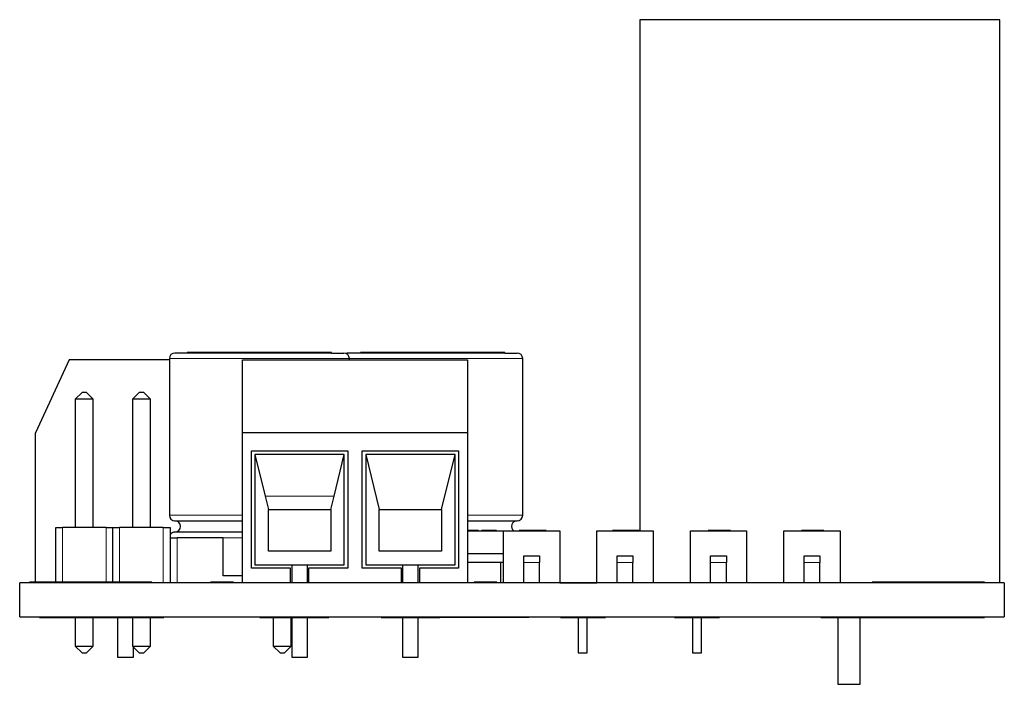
# Model space of a CAD drawing. Header units: millimetres. Extents: x 8.3 to 21.2, y 4.9 to 15.7.
# Tile 7 of 12: x 15.1 to 19.5, y 4.9 to 7.8. Entities that reach past the tile are written whole.
import ezdxf

# ---------------------------------------------------------------- set-up
doc = ezdxf.new("R2010")
doc.units = ezdxf.units.MM
doc.linetypes.add('PHANTOM', pattern=[1.27, 0.635, -0.127, 0.127, -0.127, 0.127, -0.127])

msp = doc.modelspace()

# ---------------------------------------------------------------- linework, layer by layer
at = {"color": 7, "linetype": 'Continuous', "lineweight": 25}
for p, q in [((17.8579, 7.8301), (17.8579, 5.5601)), ((19.4579, 7.8301), (17.8579, 7.8301)), ((19.4579, 5.3301), (19.4579, 7.8301)), ((15.8476, 6.3501), (15.793, 6.3501)), ((15.8476, 6.3521), (15.8476, 6.3501)), ((16.4882, 6.3521), (15.8476, 6.3521)), ((16.4882, 6.3501), (15.8476, 6.3501)), ((16.4882, 6.3501), (16.4882, 6.3521)), ((16.4882, 6.3501), (16.5428, 6.3501)), ((16.6176, 6.3501), (16.563, 6.3501)), ((16.6176, 6.3521), (16.6176, 6.3501)), ((17.2582, 6.3521), (16.6176, 6.3521)), ((17.2582, 6.3501), (16.6176, 6.3501)), ((17.2582, 6.3501), (17.2582, 6.3521)), ((17.2582, 6.3501), (17.3128, 6.3501)), ((15.3229, 6.3201), (15.1729, 5.9951)), ((15.7679, 6.3201), (15.3229, 6.3201)), ((15.7679, 6.3251), (15.7679, 5.6301)), ((16.0929, 5.9951), (16.0929, 6.3201)), ((16.0929, 6.3201), (17.0929, 6.3201)), ((16.5679, 6.3201), (16.5679, 6.3251)), ((17.0929, 6.3201), (17.0929, 5.9951)), ((17.3379, 5.6301), (17.3379, 6.3251)), ((15.3799, 6.1751), (15.3499, 6.1451)), ((15.3999, 6.1751), (15.3799, 6.1751)), ((15.4299, 6.1451), (15.3999, 6.1751)), ((15.6339, 6.1751), (15.6039, 6.1451)), ((15.6539, 6.1751), (15.6339, 6.1751)), ((15.6839, 6.1451), (15.6539, 6.1751)), ((15.3499, 6.1451), (15.3499, 5.5751)), ((15.3899, 6.1451), (15.3499, 6.1451)), ((15.4299, 6.1451), (15.3899, 6.1451)), ((15.4299, 5.5751), (15.4299, 6.1451)), ((15.6039, 6.1451), (15.6039, 5.5751)), ((15.6439, 6.1451), (15.6039, 6.1451)), ((15.6839, 6.1451), (15.6439, 6.1451)), ((15.6839, 5.5751), (15.6839, 6.1451)), ((15.1729, 5.3321), (15.1729, 5.9951)), ((17.0929, 5.9951), (16.0929, 5.9951)), ((16.0929, 5.3301), (16.0929, 5.9951)), ((17.0929, 5.9951), (17.0929, 5.3301)), ((16.1329, 5.9151), (16.5604, 5.9151)), ((16.1329, 5.3951), (16.1329, 5.9151)), ((16.5604, 5.9151), (16.5604, 5.3951)), ((16.6254, 5.9151), (17.0529, 5.9151)), ((16.6254, 5.3951), (16.6254, 5.9151)), ((17.0529, 5.9151), (17.0529, 5.3951)), ((16.1479, 5.9001), (16.1932, 5.7151)), ((16.5454, 5.9001), (16.1479, 5.9001)), ((16.1479, 5.9001), (16.1479, 5.4101)), ((16.5001, 5.7151), (16.5454, 5.9001)), ((16.5454, 5.4101), (16.5454, 5.9001)), ((16.6404, 5.9001), (16.7004, 5.6551)), ((17.0379, 5.9001), (16.6404, 5.9001)), ((16.6404, 5.9001), (16.6404, 5.4101)), ((16.9779, 5.6551), (17.0379, 5.9001)), ((17.0379, 5.4101), (17.0379, 5.9001)), ((16.1932, 5.7151), (16.2079, 5.6551)), ((16.4854, 5.6551), (16.5001, 5.7151)), ((16.2079, 5.6551), (16.4854, 5.6551)), ((16.2079, 5.4701), (16.2079, 5.6551)), ((16.4854, 5.6551), (16.4854, 5.4701)), ((16.7004, 5.6551), (16.9779, 5.6551)), ((16.7004, 5.4701), (16.7004, 5.6551)), ((16.9779, 5.6551), (16.9779, 5.4701)), ((15.7929, 5.6051), (16.0929, 5.6051)), ((17.0929, 5.6051), (17.3129, 5.6051)), ((15.2629, 5.3331), (15.2629, 5.5751)), ((15.2629, 5.5751), (15.2929, 5.5751)), ((15.4869, 5.5751), (15.2929, 5.5751)), ((15.4869, 5.5751), (15.5169, 5.5751)), ((15.5169, 5.3331), (15.5169, 5.5751)), ((15.5169, 5.5751), (15.5469, 5.5751)), ((15.7409, 5.5751), (15.5469, 5.5751)), ((15.7409, 5.5751), (15.7709, 5.5751)), ((15.7709, 5.5751), (15.7709, 5.3301)), ((17.1111, 5.5621), (17.0929, 5.5621)), ((17.0929, 5.5601), (17.2529, 5.5601)), ((17.1411, 5.5621), (17.1111, 5.5621)), ((17.1411, 5.5621), (17.1411, 5.5601)), ((17.1436, 5.5601), (17.1436, 5.5621)), ((17.1554, 5.5601), (17.1554, 5.5621)), ((17.221, 5.5621), (17.1554, 5.5621)), ((17.221, 5.5621), (17.221, 5.5601)), ((17.2529, 5.3301), (17.2529, 5.5601)), ((17.2529, 5.5601), (17.5029, 5.5601)), ((17.3222, 5.5601), (17.3222, 5.5621)), ((17.3293, 5.5621), (17.3222, 5.5621)), ((17.3316, 5.5601), (17.3316, 5.5621)), ((17.4164, 5.5621), (17.3316, 5.5621)), ((17.4164, 5.5601), (17.4164, 5.5621)), ((17.4303, 5.5621), (17.4164, 5.5621)), ((17.4303, 5.5601), (17.4303, 5.5621)), ((17.4316, 5.5621), (17.4303, 5.5621)), ((17.4316, 5.5601), (17.4316, 5.5621)), ((17.4422, 5.5621), (17.4316, 5.5621)), ((17.4422, 5.5621), (17.4422, 5.5601)), ((17.5029, 5.5601), (17.5029, 5.3301)), ((17.6679, 5.3301), (17.6679, 5.5601)), ((17.6679, 5.5601), (17.9179, 5.5601)), ((17.7372, 5.5601), (17.7372, 5.5621)), ((17.7443, 5.5621), (17.7372, 5.5621)), ((17.7466, 5.5601), (17.7466, 5.5621)), ((17.8314, 5.5621), (17.7466, 5.5621)), ((17.8314, 5.5601), (17.8314, 5.5621)), ((17.8453, 5.5621), (17.8314, 5.5621)), ((17.8453, 5.5601), (17.8453, 5.5621)), ((17.8466, 5.5621), (17.8453, 5.5621)), ((17.8466, 5.5601), (17.8466, 5.5621)), ((17.8572, 5.5621), (17.8466, 5.5621)), ((17.8572, 5.5621), (17.8572, 5.5601)), ((17.9179, 5.5601), (17.9179, 5.3301)), ((18.0829, 5.3301), (18.0829, 5.5601)), ((18.0829, 5.5601), (18.3329, 5.5601)), ((18.1616, 5.5601), (18.1616, 5.5621)), ((18.2464, 5.5621), (18.1616, 5.5621)), ((18.2464, 5.5601), (18.2464, 5.5621)), ((18.2603, 5.5621), (18.2464, 5.5621)), ((18.2603, 5.5601), (18.2603, 5.5621)), ((18.2616, 5.5621), (18.2603, 5.5621)), ((18.2616, 5.5601), (18.2616, 5.5621)), ((18.3329, 5.5601), (18.3329, 5.3301)), ((18.4979, 5.3301), (18.4979, 5.5601)), ((18.4979, 5.5601), (18.7479, 5.5601)), ((18.5766, 5.5601), (18.5766, 5.5621)), ((18.6614, 5.5621), (18.5766, 5.5621)), ((18.6614, 5.5601), (18.6614, 5.5621)), ((18.6753, 5.5621), (18.6614, 5.5621)), ((18.6753, 5.5601), (18.6753, 5.5621)), ((18.6766, 5.5621), (18.6753, 5.5621)), ((18.6766, 5.5601), (18.6766, 5.5621)), ((18.7479, 5.5601), (18.7479, 5.3301)), ((15.7709, 5.5301), (15.8029, 5.5301)), ((16.0929, 5.5551), (15.7929, 5.5551)), ((16.0075, 5.5301), (15.8029, 5.5301)), ((16.0075, 5.3601), (16.0075, 5.5301)), ((16.4854, 5.4701), (16.2079, 5.4701)), ((16.9779, 5.4701), (16.7004, 5.4701)), ((17.0929, 5.4601), (17.2529, 5.4601)), ((17.3429, 5.4501), (17.4129, 5.4501)), ((17.3429, 5.4201), (17.3429, 5.4501)), ((17.4129, 5.4501), (17.4129, 5.4201)), ((17.7579, 5.4501), (17.8279, 5.4501)), ((17.7579, 5.4201), (17.7579, 5.4501)), ((17.8279, 5.4501), (17.8279, 5.4201)), ((18.1729, 5.4501), (18.2429, 5.4501)), ((18.1729, 5.4201), (18.1729, 5.4501)), ((18.2429, 5.4501), (18.2429, 5.4201)), ((18.5879, 5.4501), (18.6579, 5.4501)), ((18.5879, 5.4201), (18.5879, 5.4501)), ((18.6579, 5.4501), (18.6579, 5.4201)), ((16.3067, 5.3951), (16.1329, 5.3951)), ((16.1479, 5.4101), (16.5454, 5.4101)), ((16.3067, 5.3301), (16.3067, 5.3951)), ((16.3117, 5.4101), (16.3117, 5.3301)), ((16.3817, 5.3301), (16.3817, 5.4101)), ((16.3867, 5.3951), (16.3867, 5.3301)), ((16.5604, 5.3951), (16.3867, 5.3951)), ((16.7992, 5.3951), (16.6254, 5.3951)), ((16.6404, 5.4101), (17.0379, 5.4101)), ((16.7992, 5.3301), (16.7992, 5.3951)), ((16.8042, 5.4101), (16.8042, 5.3301)), ((16.8742, 5.3301), (16.8742, 5.4101)), ((16.8792, 5.3951), (16.8792, 5.3301)), ((17.0529, 5.3951), (16.8792, 5.3951)), ((17.2409, 5.4201), (17.0929, 5.4201)), ((17.2409, 5.3301), (17.2409, 5.4201)), ((17.2529, 5.4201), (17.2409, 5.4201)), ((17.3429, 5.3301), (17.3429, 5.4201)), ((17.4129, 5.3301), (17.4129, 5.4201)), ((17.7579, 5.3301), (17.7579, 5.4201)), ((17.8279, 5.3301), (17.8279, 5.4201)), ((18.1729, 5.3301), (18.1729, 5.4201)), ((18.2429, 5.3301), (18.2429, 5.4201)), ((18.5879, 5.3301), (18.5879, 5.4201)), ((18.6579, 5.3301), (18.6579, 5.4201)), ((16.0929, 5.3601), (16.0075, 5.3601)), ((15.1029, 5.1791), (15.1029, 5.3301)), ((19.4779, 5.3301), (15.1029, 5.3301)), ((15.1443, 5.3301), (15.1443, 5.3321)), ((15.145, 5.3301), (15.145, 5.3321)), ((15.1451, 5.3301), (15.1451, 5.3321)), ((15.1683, 5.3321), (15.1461, 5.3321)), ((15.1877, 5.3321), (15.1683, 5.3321)), ((15.1877, 5.3301), (15.1877, 5.3321)), ((15.1904, 5.3321), (15.1877, 5.3321)), ((15.1904, 5.3331), (15.1904, 5.3301)), ((15.4404, 5.3331), (15.1904, 5.3331)), ((15.6904, 5.3331), (15.4404, 5.3331)), ((15.6904, 5.3301), (15.6904, 5.3331)), ((15.9511, 5.3301), (15.9511, 5.3321)), ((15.9828, 5.3321), (15.9511, 5.3321)), ((16.0066, 5.3321), (15.9828, 5.3321)), ((16.0066, 5.3301), (16.0066, 5.3321)), ((16.0276, 5.3321), (16.0066, 5.3321)), ((16.0442, 5.3321), (16.0276, 5.3321)), ((16.0532, 5.3321), (16.0442, 5.3321)), ((16.0532, 5.3301), (16.0532, 5.3321)), ((16.0545, 5.3301), (16.0545, 5.3321)), ((17.1211, 5.3301), (17.1211, 5.3321)), ((17.1228, 5.3301), (17.1228, 5.3321)), ((17.1429, 5.3321), (17.1228, 5.3321)), ((17.1429, 5.3301), (17.1429, 5.3321)), ((17.1597, 5.3321), (17.1429, 5.3321)), ((17.1597, 5.3301), (17.1597, 5.3321)), ((17.2232, 5.3321), (17.1597, 5.3321)), ((17.2232, 5.3301), (17.2232, 5.3321)), ((17.2245, 5.3301), (17.2245, 5.3321)), ((17.5029, 5.3302), (17.5395, 5.3302)), ((17.5395, 5.3302), (17.5395, 5.3301)), ((17.5395, 5.3302), (17.5454, 5.3302)), ((17.5454, 5.3302), (17.5454, 5.3301)), ((17.5454, 5.3302), (17.5589, 5.3302)), ((17.5589, 5.3302), (17.5589, 5.3301)), ((17.5589, 5.3302), (17.5638, 5.3302)), ((17.5638, 5.3302), (17.5638, 5.3301)), ((17.5638, 5.3302), (17.6071, 5.3302)), ((17.6071, 5.3302), (17.6071, 5.3301)), ((17.6071, 5.3302), (17.6184, 5.3302)), ((17.6184, 5.3302), (17.6184, 5.3301)), ((17.6184, 5.3302), (17.6437, 5.3302)), ((17.6437, 5.3302), (17.6437, 5.3301)), ((17.6437, 5.3302), (17.6551, 5.3302)), ((17.6551, 5.3302), (17.6551, 5.3301)), ((17.6551, 5.3302), (17.6679, 5.3302)), ((18.8904, 5.3331), (18.8904, 5.3301)), ((19.1404, 5.3331), (18.8904, 5.3331)), ((19.3904, 5.3331), (19.1404, 5.3331)), ((19.3904, 5.3301), (19.3904, 5.3331)), ((19.4779, 5.3301), (19.4779, 5.1791)), ((15.1029, 5.1791), (19.4779, 5.1791)), ((15.1904, 5.1791), (15.1904, 5.1761)), ((15.1904, 5.1761), (15.4404, 5.1761)), ((15.3499, 5.1761), (15.3499, 5.0491)), ((15.4299, 5.0491), (15.4299, 5.1761)), ((15.4404, 5.1761), (15.6904, 5.1761)), ((15.5379, 5.1761), (15.5379, 4.9991)), ((15.6039, 5.1761), (15.6039, 5.0491)), ((15.6839, 5.0491), (15.6839, 5.1761)), ((15.6904, 5.1761), (15.6904, 5.1791)), ((15.6904, 5.1761), (15.7439, 5.1761)), ((15.7439, 5.1761), (15.7439, 5.1791)), ((16.1699, 5.1791), (16.1699, 5.1761)), ((16.1699, 5.1761), (16.2167, 5.1761)), ((16.2167, 5.1791), (16.2167, 5.1761)), ((16.2167, 5.1761), (16.4767, 5.1761)), ((16.2299, 5.1761), (16.2299, 5.0491)), ((16.3099, 5.0491), (16.3099, 5.1761)), ((16.3117, 5.1761), (16.3117, 4.9991)), ((16.3817, 4.9991), (16.3817, 5.1761)), ((16.4767, 5.1761), (16.4767, 5.1791)), ((16.7092, 5.1791), (16.7092, 5.1761)), ((16.7092, 5.1761), (16.9692, 5.1761)), ((16.8042, 5.1761), (16.8042, 4.9991)), ((16.8742, 4.9991), (16.8742, 5.1761)), ((16.9692, 5.1761), (16.9692, 5.1791)), ((16.9692, 5.1771), (17.3653, 5.1771)), ((17.3653, 5.1791), (17.3653, 5.1771)), ((17.3664, 5.1771), (17.3672, 5.1771)), ((17.3672, 5.1771), (17.3672, 5.1791)), ((17.5064, 5.1791), (17.5064, 5.1761)), ((17.5064, 5.1761), (17.7064, 5.1761)), ((17.5842, 5.1761), (17.5842, 5.019)), ((17.6242, 5.1727), (17.6265, 5.1761)), ((17.6242, 5.019), (17.6242, 5.1727)), ((17.7064, 5.1761), (17.7064, 5.1791)), ((18.0125, 5.1791), (18.0125, 5.1761)), ((18.0125, 5.1761), (18.2125, 5.1761)), ((18.0922, 5.1761), (18.0922, 5.019)), ((18.1322, 5.019), (18.1322, 5.1761)), ((18.2125, 5.1761), (18.2125, 5.1791)), ((18.6629, 5.1791), (18.6629, 5.1761)), ((18.6629, 5.1761), (18.8904, 5.1761)), ((18.7379, 5.1761), (18.7379, 4.8791)), ((18.8379, 4.8791), (18.8379, 5.1761)), ((18.8904, 5.1791), (18.8904, 5.1761)), ((18.8904, 5.1761), (19.1404, 5.1761)), ((19.1404, 5.1761), (19.3904, 5.1761)), ((19.3904, 5.1761), (19.3904, 5.1791)), ((15.3499, 5.0491), (15.3799, 5.0191)), ((15.3499, 5.0491), (15.3899, 5.0491)), ((15.3899, 5.0491), (15.4299, 5.0491)), ((15.3999, 5.0191), (15.4299, 5.0491)), ((15.6039, 5.0491), (15.6339, 5.0191)), ((15.6039, 5.0491), (15.6439, 5.0491)), ((15.6079, 4.9991), (15.6079, 5.0451)), ((15.6439, 5.0491), (15.6839, 5.0491)), ((15.6539, 5.0191), (15.6839, 5.0491)), ((16.2299, 5.0491), (16.2599, 5.0191)), ((16.2299, 5.0491), (16.2699, 5.0491)), ((16.2699, 5.0491), (16.3099, 5.0491)), ((16.2799, 5.0191), (16.3099, 5.0491)), ((15.3799, 5.0191), (15.3899, 5.0191)), ((15.3899, 5.0191), (15.3999, 5.0191)), ((15.5379, 4.9991), (15.6079, 4.9991)), ((15.6339, 5.0191), (15.6439, 5.0191)), ((15.6439, 5.0191), (15.6539, 5.0191)), ((16.2599, 5.0191), (16.2699, 5.0191)), ((16.2699, 5.0191), (16.2799, 5.0191)), ((16.3117, 4.9991), (16.3817, 4.9991)), ((16.8042, 4.9991), (16.8742, 4.9991)), ((17.5842, 5.019), (17.6242, 5.019)), ((18.0922, 5.019), (18.1322, 5.019)), ((18.7379, 4.8791), (18.8379, 4.8791))]:
    msp.add_line(p, q, dxfattribs=at)
at = {"color": 8, "linetype": 'PHANTOM', "lineweight": 18}
for p, q in [((16.1679, 6.3251), (15.7679, 6.3251)), ((16.5679, 6.3251), (16.1679, 6.3251)), ((16.9379, 6.3251), (16.5679, 6.3251)), ((17.3379, 6.3251), (16.9379, 6.3251)), ((16.1932, 5.7151), (16.5001, 5.7151)), ((16.0929, 5.6301), (15.7679, 5.6301)), ((17.3379, 5.6301), (17.0929, 5.6301)), ((15.2929, 5.5751), (15.2929, 5.3331)), ((15.4869, 5.3331), (15.4869, 5.5751)), ((15.5469, 5.5751), (15.5469, 5.3331)), ((15.7409, 5.3301), (15.7409, 5.5751)), ((17.1111, 5.5601), (17.1111, 5.5621)), ((15.8029, 5.5301), (15.8029, 5.3301)), ((16.0929, 5.5301), (16.0075, 5.5301)), ((17.4129, 5.4201), (17.3429, 5.4201)), ((17.8279, 5.4201), (17.7579, 5.4201)), ((18.2429, 5.4201), (18.1729, 5.4201)), ((18.6579, 5.4201), (18.5879, 5.4201)), ((15.1461, 5.3301), (15.1461, 5.3321)), ((15.1683, 5.3301), (15.1683, 5.3321)), ((15.9828, 5.3301), (15.9828, 5.3321)), ((16.0276, 5.3301), (16.0276, 5.3321)), ((16.0442, 5.3301), (16.0442, 5.3321))]:
    msp.add_line(p, q, dxfattribs=at)
at = {"color": 7, "linetype": 'Continuous', "lineweight": 25}
for centre, start, end in [((15.7929, 6.3251), 90, 180), ((16.5429, 6.3251), 0, 90), ((16.5629, 6.3251), 90, 113.5782), ((17.3129, 6.3251), 0, 90), ((15.7929, 5.6301), 180, 270), ((15.7929, 5.5801), 270, 90), ((17.3129, 5.5801), 90, 233.1301), ((17.3129, 5.6301), 270, 0), ((15.7929, 5.5301), 90, 151.6424)]:
    msp.add_arc(centre, 0.025, start, end, dxfattribs=at)

doc.saveas('drawing.dxf')
